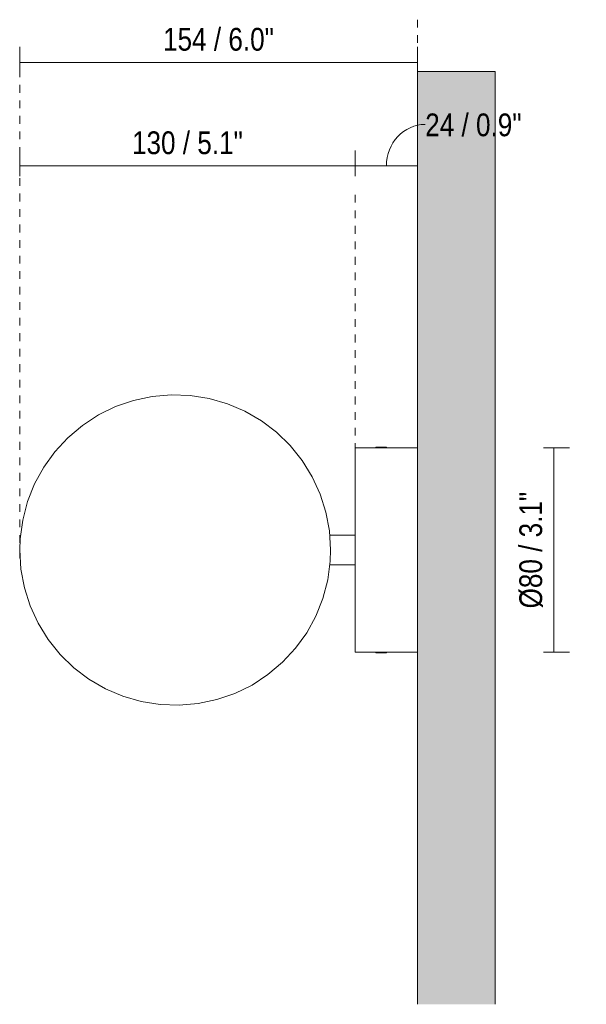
# Model space of a CAD drawing. Header units: millimetres. Extents: x -6717 to -5373, y -1405 to 6799.
# Tile 4 of 4: x -6351 to -6132, y 6419 to 6799. Entities that reach past the tile are written whole.
import ezdxf

# ---------------------------------------------------------------- set-up
doc = ezdxf.new("R2010")
doc.units = ezdxf.units.MM
doc.linetypes.add('Dash', pattern=[6, 3, -3])
for name, color, linetype, lineweight in [('Cotas', 7, 'Continuous', 9), ('Cotas-4', 7, 'Continuous', 9), ('Luminarias', 7, 'Continuous', 20), ('Muros', 7, 'Continuous', 9)]:
    doc.layers.add(name, color=color, linetype=linetype, lineweight=lineweight)
doc.layers.add('Lighthing Fixture Dim Grey Dash', color=7, linetype='Dash', lineweight=9, true_color=0xd2d2d2)
doc.styles.add('Arial Narrow', font='ARIALN.TTF', dxfattribs={"height": 8.8})
doc.dimstyles.new('FARO_-_2_2mm_Arial_Narrow_mm_Inch_Left', dxfattribs={"dimscale": 304.8, "dimtxt": 9.006193, "dimasz": 0, "dimexe": 0.019685, "dimexo": 0.0625, "dimgap": 0.006562, "dimtad": 1, "dimdec": 0, "dimzin": 0, "dimdsep": 46, "dimtxsty": 'Arial Narrow', "dimblk1": 'NONE', "dimblk2": 'NONE', "dimsah": 1, "dimcen": 0.09, "dimadec": 0, "dimazin": 0, "dimtfac": 1, "dimtdec": 4, "dimtix": 1, "dimtmove": 0, "dimatfit": 3, "dimfxl": 0.013123, "dimfxlon": 1, "dimtvp": 1, "dimtolj": 1, "dimtzin": 0, "dimarcsym": 2})
doc.dimstyles.new('FARO_-_2_2mm_Arial_Narrow_mm_Inch_Left_2', dxfattribs={"dimscale": 304.8, "dimtxt": 9.006193, "dimasz": 0, "dimexe": 0.019685, "dimexo": 0.0625, "dimgap": 0.006562, "dimtad": 1, "dimdec": 0, "dimzin": 0, "dimdsep": 46, "dimtxsty": 'Arial Narrow', "dimblk1": 'NONE', "dimblk2": 'NONE', "dimsah": 1, "dimcen": 0.09, "dimadec": 0, "dimazin": 0, "dimtfac": 1, "dimtdec": 4, "dimtix": 1, "dimtmove": 1, "dimatfit": 3, "dimfxl": 0.013123, "dimfxlon": 1, "dimtvp": 1, "dimtolj": 1, "dimtzin": 0, "dimarcsym": 2})

# ---------------------------------------------------------------- blocks, each defined once
blk = doc.blocks.new('63504 - 63504 GALA Chrome wall lamp-559485-Planta_PDF')
at = {"layer": 'Luminarias'}
for p, q in [((-3248.96, 6634), (-3272.96, 6634)), ((-3272.96, 6634), (-3272.96, 6594.5)), ((-3264.96, 6634.25), (-3264.96, 6633.95)), ((-3260.96, 6634.25), (-3264.96, 6634.25)), ((-3260.96, 6633.95), (-3260.96, 6634.25)), ((-3272.96, 6600.25), (-3282.91, 6600.25)), ((-3272.96, 6594.5), (-3272.96, 6555)), ((-3282.83, 6588.75), (-3272.96, 6588.75)), ((-3272.96, 6555), (-3248.96, 6555)), ((-3264.96, 6555.04), (-3264.96, 6554.74)), ((-3260.96, 6554.74), (-3264.96, 6554.74)), ((-3260.96, 6554.74), (-3260.96, 6555.04))]:
    blk.add_line(p, q, dxfattribs=at)
at = {"layer": 'Luminarias', "flags": 128}
for points in [[(-3282.49, 6594.5), (-3282.94, 6601.85), (-3284.29, 6609.1), (-3286.52, 6616.12), (-3289.59, 6622.82), (-3293.46, 6629.09), (-3298.06, 6634.84), (-3303.34, 6639.99), (-3309.21, 6644.45), (-3315.58, 6648.15), (-3322.36, 6651.05), (-3329.44, 6653.09), (-3336.71, 6654.26), (-3344.08, 6654.52), (-3351.42, 6653.88), (-3358.63, 6652.34), (-3365.59, 6649.93), (-3372.21, 6646.69), (-3378.38, 6642.66), (-3384.01, 6637.91), (-3389.02, 6632.5), (-3393.32, 6626.52), (-3396.86, 6620.05), (-3399.58, 6613.21), (-3401.45, 6606.08), (-3402.42, 6598.77), (-3402.57, 6594.5)], [(-3402.57, 6594.5), (-3402.12, 6587.14), (-3400.77, 6579.9), (-3398.54, 6572.87), (-3395.47, 6566.17), (-3391.6, 6559.9), (-3387, 6554.15), (-3381.72, 6549), (-3375.85, 6544.55), (-3369.48, 6540.84), (-3362.71, 6537.94), (-3355.63, 6535.9), (-3348.35, 6534.73), (-3340.98, 6534.47), (-3333.64, 6535.11), (-3326.43, 6536.65), (-3319.47, 6539.06), (-3312.85, 6542.3), (-3306.68, 6546.33), (-3301.05, 6551.08), (-3296.04, 6556.49), (-3291.74, 6562.47), (-3288.2, 6568.94), (-3285.48, 6575.79), (-3283.61, 6582.92), (-3282.64, 6590.22), (-3282.49, 6594.5)]]:
    blk.add_lwpolyline(points, dxfattribs=at)
blk = doc.blocks.new('DIMBLOCK3-Planta_PDF')
at = {"layer": 'Cotas-4', "color": 251, "true_color": 0x5b5b5b}
for p, q in [((-6351.32, 6742.95), (-6351.32, 6748.95)), ((-6221.68, 6742.95), (-6221.68, 6748.95)), ((-6351.32, 6742.95), (-6221.68, 6742.95)), ((-6351.32, 6742.95), (-6351.32, 6738.95)), ((-6221.68, 6742.95), (-6221.68, 6738.95))]:
    blk.add_line(p, q, dxfattribs=at)
at = {"layer": 'Cotas-4', "color": 0, "insert": (-6307.94, 6756.32), "char_height": 8.8, "width": 51.464, "attachment_point": 1, "line_spacing_factor": 0.974696, "style": 'Arial Narrow'}
blk.add_mtext('130 / 5.1"', dxfattribs=at)
blk = doc.blocks.new('_None')
blk = doc.blocks.new('DIMBLOCK4-Planta_PDF')
at = {"layer": 'Cotas-4', "color": 251, "true_color": 0x5b5b5b}
for p, q in [((-6221.68, 6742.95), (-6221.68, 6748.95)), ((-6197.68, 6742.95), (-6197.68, 6746.95)), ((-6221.68, 6742.95), (-6197.68, 6742.95)), ((-6221.68, 6742.95), (-6221.68, 6738.95)), ((-6197.68, 6742.95), (-6197.68, 6736.95))]:
    blk.add_line(p, q, dxfattribs=at)
blk.add_ellipse((-6194.65, 6742.95), major_axis=(0, 16.06), ratio=0.935852, start_param=0, end_param=1.570796, dxfattribs=at)
at = {"layer": 'Cotas-4', "color": 0, "insert": (-6194.65, 6763.24), "char_height": 8.8, "width": 44.7736, "attachment_point": 1, "line_spacing_factor": 0.974696, "style": 'Arial Narrow'}
blk.add_mtext('24 / 0.9"', dxfattribs=at)
blk = doc.blocks.new('DIMBLOCK5-Planta_PDF')
at = {"layer": 'Cotas-4', "color": 251, "true_color": 0x5b5b5b}
for p, q in [((-6144.93, 6634), (-6148.93, 6634)), ((-6144.93, 6555), (-6144.93, 6634)), ((-6144.93, 6634), (-6138.93, 6634)), ((-6144.93, 6555), (-6148.93, 6555)), ((-6144.93, 6555), (-6138.93, 6555))]:
    blk.add_line(p, q, dxfattribs=at)
at = {"layer": 'Cotas-4', "color": 0, "insert": (-6158.3, 6571.91), "char_height": 8.8, "width": 54.2087, "attachment_point": 1, "rotation": 90, "line_spacing_factor": 0.974696, "style": 'Arial Narrow'}
blk.add_mtext('Ø80 / 3.1"', dxfattribs=at)
blk = doc.blocks.new('DIMBLOCK6-Planta_PDF')
at = {"layer": 'Cotas-4', "color": 251, "true_color": 0x5b5b5b}
for p, q in [((-6351.32, 6782.95), (-6351.32, 6788.95)), ((-6197.68, 6782.95), (-6197.68, 6788.95)), ((-6351.32, 6782.95), (-6197.68, 6782.95)), ((-6351.32, 6782.95), (-6351.32, 6778.95)), ((-6197.68, 6782.95), (-6197.68, 6778.95))]:
    blk.add_line(p, q, dxfattribs=at)
at = {"layer": 'Cotas-4', "color": 0, "insert": (-6295.94, 6796.32), "char_height": 8.8, "width": 51.464, "attachment_point": 1, "line_spacing_factor": 0.974696, "style": 'Arial Narrow'}
blk.add_mtext('154 / 6.0"', dxfattribs=at)

msp = doc.modelspace()

# ---------------------------------------------------------------- hatches: boundary and pattern name
at = {"layer": 'Muros', "true_color": 0xf7f7f7}
msp.add_hatch(color=7, dxfattribs=at).paths.add_polyline_path([(-6167.68, 6418.87), (-6167.68, 6779.5), (-6197.68, 6779.5), (-6197.68, 6418.87)])

# ---------------------------------------------------------------- linework, layer by layer
at = {"layer": 'Lighthing Fixture Dim Grey Dash'}
for p, q in [((-6197.68, 6799.5), (-6197.68, 6779.5)), ((-6351.32, 6591.27), (-6351.32, 6781.27)), ((-6221.68, 6620.77), (-6221.68, 6733.32)), ((-6199.93, 6634), (-6197.68, 6634)), ((-6198.7, 6555), (-6197.68, 6555))]:
    msp.add_line(p, q, dxfattribs=at)
at = {"layer": 'Muros', "color": 253, "true_color": 0xaaaaaa}
for p, q in [((-6197.68, 6418.87), (-6197.68, 6779.5)), ((-6197.68, 6779.5), (-6167.68, 6779.5)), ((-6167.68, 6779.5), (-6167.68, 6418.87))]:
    msp.add_line(p, q, dxfattribs=at)

# ---------------------------------------------------------------- block references
at = {"layer": 'Luminarias'}
msp.add_blockref('63504 - 63504 GALA Chrome wall lamp-559485-Planta_PDF', (-2948.72, 0), dxfattribs=at)

# ---------------------------------------------------------------- dimensions: what is measured, and where the dimension line sits
at = {"layer": 'Cotas', "color": 251, "true_color": 0x5b5b5b}
for base, p1, p2, override, picture, middle in [((-6197.68, 6782.95), (-6351.32, 6778.95), (-6197.68, 6778.95), {"dimpost": '<>', "dimfxl": 153.647245}, 'DIMBLOCK6-Planta_PDF', (-6274.5, 6790.65)), ((-6221.68, 6742.95), (-6351.32, 6738.95), (-6221.68, 6738.95), {"dimpost": '<>', "dimfxl": 129.647245}, 'DIMBLOCK3-Planta_PDF', (-6286.5, 6750.65))]:
    dim = msp.add_linear_dim(base=base, p1=p1, p2=p2, dimstyle='FARO_-_2_2mm_Arial_Narrow_mm_Inch_Left', override=override, dxfattribs=at)
    dim.commit()
    dim.dimension.update_dxf_attribs({"geometry": picture, "text_midpoint": middle})
dim = msp.add_linear_dim(base=(-6197.68, 6742.95), p1=(-6221.68, 6738.95), p2=(-6197.68, 6746.95), dimstyle='FARO_-_2_2mm_Arial_Narrow_mm_Inch_Left_2', override={"dimpost": '<>', "dimfxl": 25.298221}, dxfattribs=at)
dim.commit()
dim.dimension.update_dxf_attribs({"geometry": 'DIMBLOCK4-Planta_PDF', "text_midpoint": (-6172.26, 6757.37), "dimtype": 160})
dim = msp.add_linear_dim(base=(-6144.93, 6634), p1=(-6148.93, 6555), p2=(-6148.93, 6634), angle=90, text='Ø80 / 3.1"', dimstyle='FARO_-_2_2mm_Arial_Narrow_mm_Inch_Left', override={"dimpost": '<>', "dimfxl": 79}, dxfattribs=at)
dim.commit()
dim.dimension.update_dxf_attribs({"geometry": 'DIMBLOCK5-Planta_PDF', "text_midpoint": (-6151.67, 6594.5)})

doc.saveas('drawing.dxf')
